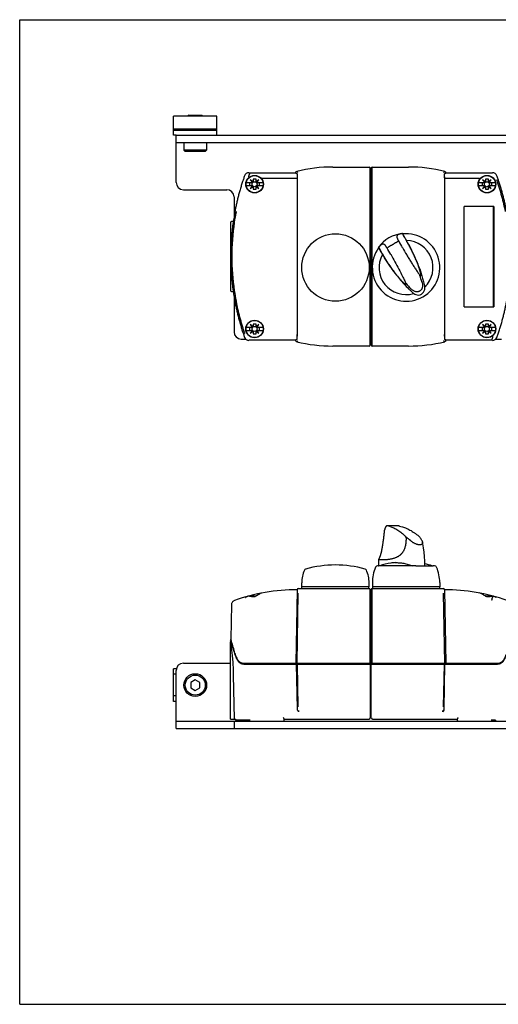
# Model space of a CAD drawing. Header units: inches. Extents: x 0 to 22, y 0 to 17.
# Tile 1 of 3: x 0 to 8.3, y 0 to 17. Entities that reach past the tile are written whole.
import ezdxf

# ---------------------------------------------------------------- set-up
doc = ezdxf.new("R2010")
doc.units = ezdxf.units.IN
doc.header["$LTSCALE"] = 1.21
doc.header["$MEASUREMENT"] = 0
doc.layers.get('0').update_dxf_attribs({"linetype": 'CONTINUOUS'})
for name, color, linetype in [('202476_BL1', 7, 'CONTINUOUS'), ('639971M_CAE_BL0', 7, 'CONTINUOUS'), ('817_281_BL3', 7, 'CONTINUOUS'), ('830_209_BL7', 7, 'CONTINUOUS'), ('830_213_BL6', 7, 'CONTINUOUS'), ('950612M_BL2', 7, 'CONTINUOUS')]:
    doc.layers.add(name, color=color, linetype=linetype)

# ---------------------------------------------------------------- blocks, each defined once
blk = doc.blocks.new('639971M_CAE_BL0', base_point=(3.035, 10.282))
at = {"layer": '639971M_CAE_BL0', "color": 7, "linetype": 'CONTINUOUS'}
for p, q in [((2.66, 15.005), (2.66, 15.333)), ((3.41, 15.333), (2.66, 15.333)), ((3.41, 15.005), (3.41, 15.333)), ((3.41, 15.11), (2.66, 15.11)), ((2.66, 15.095), (3.41, 15.095)), ((2.705, 15.005), (2.66, 15.005)), ((2.66, 5.23), (2.66, 5.793)), ((2.708, 5.793), (2.66, 5.793)), ((2.705, 5.698), (2.66, 5.698)), ((2.705, 5.325), (2.66, 5.325)), ((2.705, 5.23), (2.66, 5.23))]:
    blk.add_line(p, q, dxfattribs=at)
blk = doc.blocks.new('202476_BL1', base_point=(9.39, 9.883))
at = {"layer": '202476_BL1', "color": 7, "linetype": 'CONTINUOUS'}
for p, q in [((2.705, 14.19), (2.705, 15.005)), ((2.705, 15.005), (9.455, 15.005)), ((2.705, 14.88), (9.455, 14.88)), ((2.83, 14.065), (3.58, 14.065)), ((3.705, 13.94), (3.705, 13.599)), ((3.705, 12.221), (3.705, 11.61)), ((3.83, 11.485), (3.907, 11.485)), ((8.229, 11.485), (8.33, 11.485)), ((2.83, 5.891), (3.643, 5.891)), ((2.705, 4.761), (2.705, 5.766)), ((2.705, 4.886), (9.455, 4.886)), ((2.705, 4.761), (9.455, 4.761)), ((3.705, 4.886), (3.705, 4.761))]:
    blk.add_line(p, q, dxfattribs=at)
for centre, start, end in [((2.83, 14.19), 180, 270), ((3.58, 13.94), 0, 90), ((3.83, 11.61), 180, 270), ((2.83, 5.766), 90, 180)]:
    blk.add_arc(centre, 0.125, start, end, dxfattribs=at)
blk = doc.blocks.new('950612M_BL2', base_point=(3.035, 10.333))
at = {"layer": '950612M_BL2', "color": 7, "linetype": 'CONTINUOUS'}
for p, q in [((2.921, 15.353), (2.917, 15.349)), ((2.917, 15.333), (2.917, 15.349)), ((2.917, 15.349), (3.153, 15.349)), ((2.921, 15.353), (3.149, 15.353)), ((3.149, 15.353), (3.153, 15.349)), ((3.153, 15.333), (3.153, 15.349)), ((2.838, 14.88), (2.838, 14.746)), ((3.232, 14.88), (3.232, 14.746)), ((2.838, 14.746), (2.862, 14.723)), ((3.232, 14.746), (2.838, 14.746)), ((3.208, 14.723), (2.862, 14.723)), ((3.232, 14.746), (3.208, 14.723)), ((3.035, 5.602), (2.956, 5.557)), ((2.956, 5.557), (2.956, 5.466)), ((2.956, 5.466), (3.035, 5.42)), ((3.114, 5.557), (3.035, 5.602)), ((3.035, 5.42), (3.114, 5.466)), ((3.114, 5.466), (3.114, 5.557))]:
    blk.add_line(p, q, dxfattribs=at)
for radius in [0.197, 0.173]:
    blk.add_circle((3.035, 5.511), radius, dxfattribs=at)
blk = doc.blocks.new('817_281_BL3', base_point=(9.584, 9.671))
at = {"layer": '817_281_BL3', "color": 6, "linetype": 'CONTINUOUS'}
for p, q in [((5.413, 14.456), (6.038, 14.456)), ((6.095, 11.365), (6.095, 14.456)), ((6.095, 14.456), (6.723, 14.456)), ((3.962, 14.357), (4.773, 14.357)), ((4.773, 14.357), (4.773, 14.362)), ((4.773, 14.357), (4.794, 14.336)), ((4.788, 14.381), (4.809, 14.364)), ((4.795, 14.284), (4.795, 11.536)), ((4.795, 14.284), (4.795, 14.258)), ((6.058, 11.385), (6.058, 14.436)), ((6.077, 14.436), (6.058, 14.436)), ((6.077, 14.436), (6.077, 11.385)), ((7.327, 14.364), (7.33, 14.367)), ((7.33, 14.367), (7.334, 14.37)), ((7.334, 14.37), (7.348, 14.381)), ((7.341, 14.284), (7.341, 11.536)), ((7.341, 14.269), (7.341, 14.284)), ((7.342, 14.336), (7.363, 14.357)), ((7.363, 14.362), (7.363, 14.357)), ((7.363, 14.357), (8.174, 14.357)), ((4.015, 14.186), (3.915, 14.186)), ((3.915, 14.135), (4.015, 14.135)), ((3.975, 14.186), (3.975, 14.135)), ((3.986, 14.235), (4.022, 14.187)), ((4.033, 14.198), (3.986, 14.235)), ((4.022, 14.133), (3.986, 14.086)), ((3.986, 14.086), (4.033, 14.122)), ((4.035, 14.245), (4.035, 14.206)), ((4.086, 14.245), (4.035, 14.245)), ((4.035, 14.115), (4.035, 14.076)), ((4.086, 14.206), (4.086, 14.245)), ((4.086, 14.076), (4.086, 14.115)), ((4.135, 14.235), (4.087, 14.198)), ((4.087, 14.122), (4.135, 14.086)), ((4.098, 14.187), (4.135, 14.235)), ((4.135, 14.086), (4.098, 14.133)), ((4.206, 14.186), (4.105, 14.186)), ((4.105, 14.135), (4.206, 14.135)), ((4.145, 14.135), (4.145, 14.186)), ((8.031, 14.186), (7.93, 14.186)), ((7.93, 14.135), (8.031, 14.135)), ((7.991, 14.186), (7.991, 14.135)), ((8.049, 14.198), (8.001, 14.235)), ((8.001, 14.235), (8.038, 14.187)), ((8.038, 14.133), (8.001, 14.086)), ((8.001, 14.086), (8.049, 14.122)), ((8.101, 14.245), (8.05, 14.245)), ((8.05, 14.245), (8.05, 14.206)), ((8.05, 14.115), (8.05, 14.076)), ((8.101, 14.206), (8.101, 14.245)), ((8.101, 14.076), (8.101, 14.115)), ((8.15, 14.235), (8.103, 14.198)), ((8.103, 14.122), (8.15, 14.086)), ((8.114, 14.187), (8.15, 14.235)), ((8.15, 14.086), (8.114, 14.133)), ((8.221, 14.186), (8.121, 14.186)), ((8.121, 14.135), (8.221, 14.135)), ((8.161, 14.135), (8.161, 14.186)), ((4.035, 14.076), (4.086, 14.076)), ((8.05, 14.076), (8.101, 14.076)), ((8.194, 13.777), (7.682, 13.777)), ((7.682, 12.044), (7.682, 13.777)), ((8.189, 12.044), (8.189, 13.777)), ((8.194, 13.777), (8.194, 12.044)), ((3.743, 13.686), (3.744, 13.689)), ((3.643, 13.494), (3.643, 12.326)), ((3.693, 13.514), (3.662, 13.514)), ((3.662, 12.307), (3.692, 12.307)), ((3.743, 12.134), (3.744, 12.132)), ((7.682, 12.044), (8.194, 12.044)), ((3.986, 11.735), (4.022, 11.687)), ((4.033, 11.698), (3.986, 11.735)), ((4.035, 11.745), (4.035, 11.706)), ((4.086, 11.745), (4.035, 11.745)), ((4.086, 11.706), (4.086, 11.745)), ((4.135, 11.735), (4.087, 11.698)), ((4.098, 11.687), (4.135, 11.735)), ((8.049, 11.698), (8.001, 11.735)), ((8.001, 11.735), (8.038, 11.687)), ((8.101, 11.745), (8.05, 11.745)), ((8.05, 11.745), (8.05, 11.706)), ((8.101, 11.706), (8.101, 11.745)), ((8.15, 11.735), (8.103, 11.698)), ((8.114, 11.687), (8.15, 11.735)), ((4.015, 11.686), (3.915, 11.686)), ((3.915, 11.635), (4.015, 11.635)), ((3.975, 11.686), (3.975, 11.635)), ((4.022, 11.633), (3.986, 11.586)), ((3.986, 11.586), (4.033, 11.622)), ((4.035, 11.615), (4.035, 11.576)), ((4.035, 11.576), (4.086, 11.576)), ((4.086, 11.576), (4.086, 11.615)), ((4.087, 11.622), (4.135, 11.586)), ((4.135, 11.586), (4.098, 11.633)), ((4.206, 11.686), (4.105, 11.686)), ((4.105, 11.635), (4.206, 11.635)), ((4.145, 11.635), (4.145, 11.686)), ((7.341, 11.536), (7.341, 11.564)), ((8.031, 11.686), (7.93, 11.686)), ((7.93, 11.635), (8.031, 11.635)), ((7.991, 11.686), (7.991, 11.635)), ((8.038, 11.633), (8.001, 11.586)), ((8.001, 11.586), (8.049, 11.622)), ((8.05, 11.615), (8.05, 11.576)), ((8.05, 11.576), (8.101, 11.576)), ((8.101, 11.576), (8.101, 11.615)), ((8.103, 11.622), (8.15, 11.586)), ((8.15, 11.586), (8.114, 11.633)), ((8.221, 11.686), (8.121, 11.686)), ((8.121, 11.635), (8.221, 11.635)), ((8.161, 11.635), (8.161, 11.686)), ((4.773, 11.464), (3.962, 11.464)), ((4.794, 11.484), (4.773, 11.464)), ((4.773, 11.459), (4.773, 11.464)), ((4.802, 11.451), (4.788, 11.44)), ((4.806, 11.454), (4.802, 11.451)), ((4.809, 11.457), (4.806, 11.454)), ((7.348, 11.44), (7.327, 11.457)), ((7.363, 11.464), (7.342, 11.484)), ((8.174, 11.464), (7.363, 11.464)), ((7.363, 11.464), (7.363, 11.459)), ((6.038, 11.365), (5.413, 11.365)), ((6.058, 11.385), (6.077, 11.385)), ((6.723, 11.365), (6.095, 11.365)), ((4.795, 7.158), (4.773, 5.89)), ((4.815, 7.177), (6.038, 7.177)), ((6.058, 5.89), (6.058, 7.158)), ((6.058, 7.158), (6.077, 7.158)), ((6.077, 7.158), (6.077, 5.89)), ((6.095, 5.89), (6.095, 7.177)), ((6.095, 7.177), (7.321, 7.177)), ((7.341, 7.158), (7.363, 5.89)), ((3.926, 7.036), (3.92, 7.033)), ((3.934, 7.04), (3.926, 7.036)), ((3.936, 7.041), (3.934, 7.04)), ((3.949, 7.045), (3.943, 7.044)), ((3.955, 7.045), (3.949, 7.045)), ((3.958, 7.045), (3.955, 7.045)), ((3.965, 7.044), (3.958, 7.045)), ((4.035, 7.051), (4.034, 7.051)), ((4.035, 7.051), (4.035, 7.046)), ((4.086, 7.048), (4.086, 7.051)), ((4.087, 7.051), (4.086, 7.051)), ((4.187, 7.102), (4.177, 7.1)), ((4.188, 7.103), (4.187, 7.102)), ((4.809, 7.1), (4.788, 5.89)), ((7.348, 5.89), (7.327, 7.1)), ((8.05, 7.051), (8.049, 7.051)), ((8.05, 7.051), (8.05, 7.047)), ((8.091, 7.035), (8.075, 7.038)), ((8.101, 7.046), (8.101, 7.051)), ((8.103, 7.051), (8.101, 7.051)), ((8.169, 7.004), (8.177, 7.034)), ((8.178, 7.045), (8.171, 7.044)), ((8.177, 7.034), (8.18, 7.044)), ((8.182, 7.045), (8.178, 7.045)), ((8.188, 7.045), (8.182, 7.045)), ((8.194, 7.043), (8.188, 7.045)), ((8.199, 7.042), (8.194, 7.043)), ((8.2, 7.041), (8.199, 7.042)), ((8.203, 7.04), (8.2, 7.041)), ((8.21, 7.036), (8.203, 7.04)), ((8.217, 7.033), (8.21, 7.036)), ((8.231, 7.026), (8.232, 7.027)), ((3.66, 6.901), (3.65, 6.303)), ((3.655, 6.288), (3.65, 6.303)), ((3.643, 4.925), (3.643, 6.248)), ((3.645, 6.284), (3.645, 6.258)), ((3.656, 6.284), (3.645, 6.284)), ((3.65, 6.269), (3.645, 6.284)), ((3.646, 6.256), (3.645, 6.258)), ((3.648, 6.242), (3.646, 6.256)), ((3.655, 6.287), (3.655, 6.288)), ((3.657, 6.282), (3.655, 6.287)), ((3.867, 5.89), (8.269, 5.89)), ((3.876, 5.87), (8.26, 5.87)), ((4.8, 5.102), (4.786, 5.87)), ((4.814, 5.135), (4.801, 5.87)), ((4.806, 5.87), (4.806, 5.89)), ((5.43, 5.89), (5.43, 5.87)), ((6.058, 5.87), (6.058, 4.945)), ((6.078, 4.945), (6.078, 5.87)), ((6.804, 5.87), (6.804, 5.89)), ((7.335, 5.87), (7.322, 5.135)), ((7.33, 5.89), (7.33, 5.87)), ((7.336, 5.102), (7.35, 5.87)), ((3.714, 4.925), (3.698, 5.688)), ((4.8, 5.1), (4.8, 5.102)), ((7.336, 5.102), (7.336, 5.1)), ((6.078, 4.945), (6.058, 4.945)), ((3.643, 4.925), (3.734, 4.925)), ((3.735, 4.906), (3.734, 4.925)), ((3.91, 4.905), (3.735, 4.905)), ((3.984, 4.905), (3.91, 4.905)), ((4.572, 4.906), (4.572, 4.927)), ((4.572, 4.925), (6.038, 4.925)), ((6.098, 4.925), (7.564, 4.925)), ((7.564, 4.927), (7.564, 4.906)), ((8.226, 4.905), (8.152, 4.905))]:
    blk.add_line(p, q, dxfattribs=at)
for points in [[(3.712, 6.974), (3.702, 6.969), (3.693, 6.963), (3.684, 6.956), (3.677, 6.948), (3.671, 6.938), (3.666, 6.928), (3.663, 6.918), (3.661, 6.907), (3.66, 6.901)], [(3.904, 7.027), (3.904, 7.027), (3.903, 7.027), (3.904, 7.027), (3.906, 7.025), (3.907, 7.022)], [(3.92, 7.033), (3.914, 7.031), (3.909, 7.029), (3.906, 7.027), (3.904, 7.027)], [(3.943, 7.044), (3.938, 7.042), (3.936, 7.041)], [(4.177, 7.1), (4.168, 7.096), (4.157, 7.09), (4.145, 7.083), (4.133, 7.076), (4.121, 7.068), (4.107, 7.06), (4.093, 7.052), (4.079, 7.044), (4.063, 7.038), (4.046, 7.036), (4.03, 7.035), (4.013, 7.037), (3.997, 7.04), (3.981, 7.042), (3.965, 7.044)], [(7.959, 7.099), (7.95, 7.102), (7.949, 7.103)], [(8.075, 7.038), (8.059, 7.043), (8.044, 7.051), (8.03, 7.059), (8.017, 7.067), (8.004, 7.075), (7.992, 7.083), (7.98, 7.09), (7.969, 7.095), (7.959, 7.099)], [(8.171, 7.044), (8.156, 7.043), (8.14, 7.04), (8.124, 7.037), (8.108, 7.036), (8.091, 7.035)], [(8.227, 7.028), (8.222, 7.03), (8.217, 7.033)], [(8.232, 7.027), (8.233, 7.027), (8.232, 7.027), (8.23, 7.027), (8.227, 7.028)]]:
    blk.add_lwpolyline(points, dxfattribs=at)
for centre, radius in [((4.06, 14.16), 0.152), ((4.06, 14.16), 0.148), ((8.076, 14.16), 0.152), ((8.076, 14.16), 0.148), ((4.06, 14.16), 0.0433), ((8.076, 14.16), 0.0433), ((4.06, 11.66), 0.152), ((4.06, 11.66), 0.148), ((8.076, 11.66), 0.152), ((8.076, 11.66), 0.148), ((4.06, 11.66), 0.0433), ((8.076, 11.66), 0.0433)]:
    blk.add_circle(centre, radius, dxfattribs=at)
for centre, radius, start, end in [((5.413, 11.818), 2.638, 90, 103.6986), ((6.038, 14.436), 0.0197, 359.999, 89.9922), ((6.096, 14.436), 0.0197, 93.3453, 180.0005), ((6.723, 11.818), 2.638, 76.3014, 90), ((7.737, 12.91), 4.094, 160.0812, 160.9715), ((3.962, 14.279), 0.0787, 90.0014, 160.0797), ((8.174, 14.279), 0.0787, 19.9202, 89.9986), ((4.399, 12.91), 4.094, 19.0285, 19.9188), ((4.015, 14.206), 0.0197, 270.0024, 359.9976), ((4.015, 14.115), 0.0197, 0.0023, 89.9977), ((4.105, 14.206), 0.0197, 180, 269.9977), ((4.105, 14.115), 0.0197, 90.0024, 180), ((0.382, 14.257), 4.413, 0.0036, 0.1614), ((10.746, 14.257), 3.405, 179.7905, 179.9918), ((8.031, 14.206), 0.0197, 270.0024, 359.9976), ((8.031, 14.115), 0.0197, 0.0023, 89.9977), ((8.121, 14.206), 0.0197, 180, 269.9977), ((8.121, 14.115), 0.0197, 90.0024, 180), ((8.068, 12.899), 4.418, 169.8282, 172.1497), ((7.485, 12.917), 3.821, 168.5353, 171.2251), ((8.11, 12.892), 4.461, 169.7021, 169.8347), ((7.425, 12.928), 3.759, 168.3674, 168.5304), ((7.498, 12.913), 3.853, 171.2511, 174.7831), ((8.004, 12.907), 4.354, 172.1471, 175.3123), ((7.531, 12.91), 3.866, 171.2378, 188.7621), ((7.528, 12.911), 3.883, 174.7836, 180.0014), ((7.965, 12.91), 4.315, 175.3106, 179.9993), ((7.532, 12.911), 3.888, 180.0018, 185.2134), ((7.969, 12.911), 4.319, 180.003, 184.6886), ((7.498, 12.908), 3.853, 185.2169, 188.7391), ((8.014, 12.915), 4.364, 184.6925, 187.8457), ((8.09, 12.926), 4.441, 187.8531, 190.1667), ((7.486, 12.904), 3.821, 188.7747, 191.4645), ((8.101, 12.928), 4.452, 190.1657, 190.2979), ((7.422, 12.892), 3.756, 191.4695, 191.6326), ((7.737, 12.91), 4.094, 199.0285, 199.9188), ((4.015, 11.706), 0.0197, 270.0024, 359.9976), ((4.015, 11.615), 0.0197, 0.0023, 89.9977), ((4.105, 11.706), 0.0197, 180, 269.9977), ((4.105, 11.615), 0.0197, 90.0024, 180), ((0.291, 11.563), 4.504, 359.8412, 0.0003), ((11.553, 11.564), 4.212, 180.0007, 180.1735), ((8.031, 11.706), 0.0197, 270.0024, 359.9976), ((8.031, 11.615), 0.0197, 0.0023, 89.9977), ((8.121, 11.706), 0.0197, 180, 269.9977), ((8.121, 11.615), 0.0197, 90.0024, 180), ((4.399, 12.91), 4.094, 340.0812, 340.9715), ((3.962, 11.542), 0.0787, 199.9202, 269.9986), ((5.413, 14.003), 2.638, 256.3014, 270), ((6.723, 14.003), 2.638, 270, 283.6986), ((8.174, 11.542), 0.0787, 270.0014, 340.0797), ((6.038, 11.385), 0.0197, 270.0102, 359.9994), ((6.096, 11.385), 0.0197, 179.9989, 266.6555), ((4.773, 4.007), 3.15, 89.5976, 109.6725), ((4.815, 7.158), 0.0197, 90, 179), ((6.038, 7.158), 0.0197, 0, 90), ((6.096, 7.158), 0.0197, 93.3367, 180), ((7.321, 7.158), 0.0197, 0.5, 90), ((7.363, 4.007), 3.15, 70.3275, 90.4026), ((4.02, 6.858), 0.193, 101.8591, 105.6331), ((4.02, 6.856), 0.195, 100.5767, 101.8633), ((4.021, 6.852), 0.2, 97.0712, 100.5665), ((4.036, 6.925), 0.126, 106.1864, 113.0983), ((4.023, 6.836), 0.215, 92.069, 97.0249), ((4.035, 6.928), 0.123, 102.3776, 106.161), ((4.024, 6.978), 0.0736, 91.182, 105.9248), ((4.035, 6.93), 0.122, 98.5389, 102.3731), ((4.035, 6.93), 0.122, 94.6952, 98.5303), ((4.035, 6.927), 0.125, 90.9191, 94.7018), ((4.033, 7.023), 0.0283, 88.0841, 88.9373), ((4.06, 6.686), 0.361, 86.3908, 94.0698), ((4.085, 6.926), 0.126, 86.5731, 89.0734), ((8.051, 6.926), 0.125, 90.9266, 93.4365), ((8.048, 7.023), 0.0283, 88.0841, 88.9373), ((8.076, 6.686), 0.361, 85.9302, 93.5959), ((8.101, 6.927), 0.125, 85.3048, 89.0808), ((8.101, 6.929), 0.123, 81.4954, 85.3047), ((8.112, 6.978), 0.0734, 74.0312, 88.8167), ((8.101, 6.93), 0.121, 77.6521, 81.485), ((8.113, 6.836), 0.215, 83.0596, 87.9297), ((8.101, 6.93), 0.122, 73.8384, 77.6529), ((8.1, 6.926), 0.125, 66.85, 73.8243), ((8.115, 6.853), 0.199, 78.2586, 83.0212), ((8.116, 6.858), 0.193, 74.4634, 78.245), ((3.662, 6.248), 0.0197, 150.3422, 179.9948), ((-1.323, 4.546), 5.263, 16.7427, 19.1123), ((-1.07, 4.792), 4.956, 17.3349, 17.4946), ((-1.069, 4.791), 4.955, 14.8661, 17.3558), ((-1.088, 4.618), 5.017, 16.5306, 16.7219), ((4.336, 6.225), 0.637, 194.8475, 196.3385), ((4.285, 6.211), 0.583, 196.3618, 196.7747), ((11.272, 5.181), 6.452, 180.9415, 181.1778), ((6.038, 4.945), 0.0197, 270, 360), ((6.098, 4.945), 0.0197, 180, 270), ((0.872, 5.18), 6.443, 358.826, 359.0625), ((4.552, 4.906), 0.0197, 270, 0), ((7.584, 4.906), 0.0197, 179.9999, 270)]:
    blk.add_arc(centre, radius, start, end, dxfattribs=at)
for centre, start_param, end_param in [((3.662, 13.494), 0, 1.570796), ((3.662, 12.326), -4.712389, -3.141593)]:
    blk.add_ellipse(centre, major_axis=(0, 0.0197), ratio=0.999848, start_param=start_param, end_param=end_param, dxfattribs=at)
for points, knots in [([(3.967, 14.331), (3.966, 14.33), (3.965, 14.328), (3.964, 14.324), (3.962, 14.319), (3.961, 14.314), (3.959, 14.308), (3.957, 14.299), (3.957, 14.292), (3.956, 14.288)], [0, 0, 0, 0, 0.086262, 0.185137, 0.296017, 0.418172, 0.550787, 0.692935, 1, 1, 1, 1]), ([(3.975, 14.338), (3.974, 14.338), (3.971, 14.337), (3.969, 14.334), (3.968, 14.332), (3.967, 14.331)], [0, 0, 0, 0, 0.404648, 0.677034, 1, 1, 1, 1]), ([(4.773, 14.362), (4.773, 14.364), (4.774, 14.367), (4.775, 14.371), (4.777, 14.374), (4.779, 14.376), (4.783, 14.379), (4.786, 14.38), (4.788, 14.381)], [0, 0, 0, 0, 0.249405, 0.374934, 0.500143, 0.625315, 0.75073, 1, 1, 1, 1]), ([(4.794, 14.336), (4.794, 14.336), (4.794, 14.336), (4.794, 14.336), (4.794, 14.336), (4.794, 14.336), (4.794, 14.336), (4.794, 14.335), (4.794, 14.334), (4.794, 14.333), (4.794, 14.332), (4.794, 14.331), (4.794, 14.328), (4.795, 14.325), (4.795, 14.321), (4.795, 14.317), (4.795, 14.312), (4.795, 14.307), (4.795, 14.302), (4.795, 14.294), (4.795, 14.283), (4.795, 14.274), (4.795, 14.27)], [0, 0, 0, 0, 0.000859, 0.002231, 0.004145, 0.006608, 0.013196, 0.022002, 0.033014, 0.046213, 0.061575, 0.079077, 0.120355, 0.169733, 0.226836, 0.29123, 0.362421, 0.439869, 0.522979, 0.611117, 0.799746, 1, 1, 1, 1]), ([(7.341, 14.27), (7.341, 14.274), (7.341, 14.283), (7.341, 14.293), (7.341, 14.301), (7.341, 14.307), (7.341, 14.312), (7.341, 14.317), (7.341, 14.321), (7.341, 14.325), (7.342, 14.328), (7.342, 14.331), (7.342, 14.332), (7.342, 14.333), (7.342, 14.334), (7.342, 14.335), (7.342, 14.336), (7.342, 14.336), (7.342, 14.336), (7.342, 14.336), (7.342, 14.336), (7.342, 14.336), (7.342, 14.336)], [0, 0, 0, 0, 0.200148, 0.388718, 0.476856, 0.559975, 0.637436, 0.708646, 0.773063, 0.830188, 0.87959, 0.920887, 0.938398, 0.953769, 0.966975, 0.977992, 0.986801, 0.99339, 0.995854, 0.997768, 0.999141, 1, 1, 1, 1]), ([(7.348, 14.381), (7.35, 14.38), (7.353, 14.379), (7.356, 14.376), (7.359, 14.374), (7.361, 14.371), (7.362, 14.367), (7.363, 14.364), (7.363, 14.362)], [0, 0, 0, 0, 0.249392, 0.374953, 0.500167, 0.625323, 0.750727, 1, 1, 1, 1]), ([(3.867, 14.245), (3.858, 14.221), (3.842, 14.173), (3.82, 14.101), (3.799, 14.029), (3.78, 13.958), (3.762, 13.888), (3.747, 13.82), (3.733, 13.754), (3.724, 13.71), (3.721, 13.689)], [0, 0, 0, 0, 0.132267, 0.263957, 0.394277, 0.522505, 0.647934, 0.769839, 0.887469, 1, 1, 1, 1]), ([(4.795, 14.258), (4.77, 14.258), (4.719, 14.258), (4.643, 14.258), (4.566, 14.258), (4.49, 14.258), (4.414, 14.258), (4.313, 14.258), (4.238, 14.259), (4.188, 14.259)], [0, 0, 0, 0, 0.1257, 0.251346, 0.376867, 0.502187, 0.627235, 0.751935, 1, 1, 1, 1]), ([(7.948, 14.259), (7.898, 14.259), (7.823, 14.258), (7.722, 14.258), (7.646, 14.258), (7.57, 14.258), (7.493, 14.258), (7.417, 14.258), (7.366, 14.258), (7.341, 14.258)], [0, 0, 0, 0, 0.248066, 0.372766, 0.497813, 0.623133, 0.748654, 0.874301, 1, 1, 1, 1]), ([(8.241, 14.239), (8.25, 14.215), (8.266, 14.168), (8.296, 14.073), (8.329, 13.956), (8.364, 13.821), (8.383, 13.732), (8.392, 13.689)], [0, 0, 0, 0, 0.132281, 0.263937, 0.522361, 0.769639, 1, 1, 1, 1]), ([(8.415, 13.689), (8.412, 13.71), (8.403, 13.754), (8.389, 13.82), (8.374, 13.888), (8.356, 13.958), (8.337, 14.029), (8.316, 14.101), (8.294, 14.173), (8.278, 14.221), (8.269, 14.245)], [0, 0, 0, 0, 0.112531, 0.230161, 0.352066, 0.477495, 0.605723, 0.736043, 0.867733, 1, 1, 1, 1]), ([(3.721, 12.132), (3.724, 12.11), (3.733, 12.067), (3.747, 12.001), (3.762, 11.933), (3.78, 11.863), (3.799, 11.792), (3.82, 11.72), (3.842, 11.647), (3.858, 11.599), (3.867, 11.575)], [0, 0, 0, 0, 0.112531, 0.230161, 0.352066, 0.477495, 0.605723, 0.736043, 0.867733, 1, 1, 1, 1]), ([(3.895, 11.582), (3.886, 11.606), (3.87, 11.653), (3.84, 11.748), (3.807, 11.864), (3.772, 12), (3.753, 12.089), (3.744, 12.132)], [0, 0, 0, 0, 0.132281, 0.263937, 0.522361, 0.769639, 1, 1, 1, 1]), ([(8.269, 11.575), (8.278, 11.599), (8.294, 11.647), (8.316, 11.72), (8.337, 11.792), (8.356, 11.863), (8.374, 11.933), (8.389, 12.001), (8.403, 12.067), (8.412, 12.11), (8.415, 12.132)], [0, 0, 0, 0, 0.132267, 0.263957, 0.394276, 0.522505, 0.647934, 0.769839, 0.887469, 1, 1, 1, 1]), ([(4.788, 11.44), (4.786, 11.441), (4.783, 11.442), (4.779, 11.445), (4.777, 11.447), (4.775, 11.45), (4.774, 11.454), (4.773, 11.457), (4.773, 11.459)], [0, 0, 0, 0, 0.249392, 0.374953, 0.500167, 0.625323, 0.750727, 1, 1, 1, 1]), ([(4.794, 11.484), (4.794, 11.484), (4.794, 11.484), (4.794, 11.484), (4.794, 11.485), (4.794, 11.485), (4.794, 11.485), (4.794, 11.486), (4.794, 11.487), (4.794, 11.487), (4.794, 11.488), (4.794, 11.49), (4.794, 11.492), (4.795, 11.496), (4.795, 11.5), (4.795, 11.504), (4.795, 11.509), (4.795, 11.514), (4.795, 11.519), (4.795, 11.527), (4.795, 11.538), (4.795, 11.546), (4.795, 11.551)], [0, 0, 0, 0, 0.00086, 0.002234, 0.00415, 0.006615, 0.013202, 0.021994, 0.032982, 0.046152, 0.06149, 0.078975, 0.120232, 0.169566, 0.226615, 0.290988, 0.362163, 0.439567, 0.522628, 0.610735, 0.799412, 1, 1, 1, 1]), ([(7.341, 11.551), (7.341, 11.546), (7.341, 11.538), (7.341, 11.527), (7.341, 11.519), (7.341, 11.514), (7.341, 11.509), (7.341, 11.504), (7.341, 11.5), (7.341, 11.496), (7.342, 11.492), (7.342, 11.49), (7.342, 11.488), (7.342, 11.487), (7.342, 11.487), (7.342, 11.486), (7.342, 11.485), (7.342, 11.485), (7.342, 11.485), (7.342, 11.484), (7.342, 11.484), (7.342, 11.484), (7.342, 11.484)], [0, 0, 0, 0, 0.200185, 0.388868, 0.477056, 0.560185, 0.637631, 0.708834, 0.773234, 0.830313, 0.879682, 0.92097, 0.93847, 0.95382, 0.967001, 0.977997, 0.986796, 0.993386, 0.995852, 0.997768, 0.999142, 1, 1, 1, 1]), ([(7.363, 11.459), (7.363, 11.457), (7.362, 11.454), (7.361, 11.45), (7.359, 11.447), (7.356, 11.445), (7.353, 11.442), (7.35, 11.441), (7.348, 11.44)], [0, 0, 0, 0, 0.249405, 0.374934, 0.500143, 0.625315, 0.75073, 1, 1, 1, 1]), ([(8.161, 11.482), (8.162, 11.483), (8.165, 11.484), (8.167, 11.487), (8.168, 11.488), (8.169, 11.489)], [0, 0, 0, 0, 0.404648, 0.677034, 1, 1, 1, 1]), ([(8.169, 11.489), (8.17, 11.491), (8.171, 11.493), (8.172, 11.497), (8.174, 11.502), (8.175, 11.507), (8.177, 11.513), (8.179, 11.522), (8.179, 11.528), (8.18, 11.533)], [0, 0, 0, 0, 0.086262, 0.185137, 0.296017, 0.418172, 0.550787, 0.692935, 1, 1, 1, 1]), ([(4.003, 7.049), (4.001, 7.048), (3.995, 7.046), (3.989, 7.043), (3.986, 7.042)], [0, 0, 0, 0, 0.492981, 1, 1, 1, 1]), ([(8.15, 7.042), (8.147, 7.043), (8.141, 7.046), (8.135, 7.048), (8.133, 7.049)], [0, 0, 0, 0, 0.506978, 1, 1, 1, 1]), ([(8.161, 6.975), (8.162, 6.977), (8.163, 6.981), (8.164, 6.986), (8.165, 6.99), (8.166, 6.994), (8.167, 6.998), (8.168, 7.002), (8.169, 7.004)], [0, 0, 0, 0, 0.257234, 0.3849, 0.511406, 0.636468, 0.759816, 1, 1, 1, 1]), ([(3.662, 6.151), (3.661, 6.161), (3.659, 6.18), (3.655, 6.205), (3.651, 6.225), (3.649, 6.237), (3.648, 6.242)], [0, 0, 0, 0, 0.335526, 0.614935, 0.836443, 1, 1, 1, 1]), ([(3.698, 5.688), (3.697, 5.732), (3.694, 5.819), (3.686, 5.943), (3.675, 6.053), (3.667, 6.12), (3.662, 6.151)], [0, 0, 0, 0, 0.287539, 0.559019, 0.800612, 1, 1, 1, 1]), ([(3.876, 5.87), (3.872, 5.87), (3.864, 5.871), (3.852, 5.873), (3.84, 5.876), (3.828, 5.881), (3.817, 5.887), (3.802, 5.898), (3.789, 5.911), (3.776, 5.926), (3.767, 5.939), (3.759, 5.954), (3.75, 5.97), (3.743, 5.987), (3.735, 6.005), (3.728, 6.025), (3.724, 6.039), (3.722, 6.046)], [0, 0, 0, 0, 0.05004, 0.09934, 0.148473, 0.198036, 0.24863, 0.300843, 0.412112, 0.472185, 0.535665, 0.602835, 0.673924, 0.74911, 0.82849, 0.912114, 1, 1, 1, 1]), ([(3.726, 6.042), (3.73, 6.03), (3.737, 6.008), (3.749, 5.981), (3.759, 5.962), (3.767, 5.95), (3.775, 5.938), (3.784, 5.928), (3.793, 5.919), (3.802, 5.911), (3.812, 5.905), (3.822, 5.899), (3.833, 5.895), (3.844, 5.892), (3.855, 5.89), (3.863, 5.89), (3.867, 5.89)], [0, 0, 0, 0, 0.168752, 0.32091, 0.391051, 0.457474, 0.520434, 0.580235, 0.63725, 0.691909, 0.744701, 0.796161, 0.846859, 0.897364, 0.948234, 1, 1, 1, 1]), ([(8.414, 6.046), (8.412, 6.039), (8.408, 6.025), (8.401, 6.005), (8.393, 5.987), (8.386, 5.97), (8.377, 5.954), (8.369, 5.939), (8.36, 5.926), (8.347, 5.911), (8.334, 5.898), (8.319, 5.887), (8.308, 5.881), (8.296, 5.876), (8.284, 5.873), (8.272, 5.871), (8.264, 5.87), (8.26, 5.87)], [0, 0, 0, 0, 0.087886, 0.171509, 0.250889, 0.326075, 0.397164, 0.464335, 0.527816, 0.587889, 0.699158, 0.75137, 0.801963, 0.851526, 0.90066, 0.94996, 1, 1, 1, 1]), ([(8.269, 5.89), (8.273, 5.89), (8.281, 5.89), (8.292, 5.892), (8.303, 5.895), (8.314, 5.899), (8.324, 5.905), (8.334, 5.911), (8.343, 5.919), (8.352, 5.928), (8.361, 5.938), (8.369, 5.95), (8.377, 5.962), (8.387, 5.981), (8.399, 6.008), (8.406, 6.03), (8.41, 6.042)], [0, 0, 0, 0, 0.051765, 0.102635, 0.153138, 0.203834, 0.255295, 0.308086, 0.362747, 0.419763, 0.479566, 0.542527, 0.608952, 0.679093, 0.83125, 1, 1, 1, 1]), ([(3.877, 5.872), (3.872, 5.873), (3.862, 5.876), (3.848, 5.882), (3.835, 5.89), (3.826, 5.896), (3.822, 5.9)], [0, 0, 0, 0, 0.241684, 0.485962, 0.737308, 1, 1, 1, 1]), ([(3.895, 5.87), (3.893, 5.87), (3.887, 5.871), (3.881, 5.871), (3.877, 5.872)], [0, 0, 0, 0, 0.252371, 1, 1, 1, 1]), ([(8.259, 5.872), (8.258, 5.872), (8.252, 5.871), (8.246, 5.87), (8.241, 5.87)], [0, 0, 0, 0, 0.248237, 1, 1, 1, 1]), ([(8.314, 5.9), (8.31, 5.896), (8.301, 5.89), (8.288, 5.882), (8.274, 5.876), (8.264, 5.873), (8.259, 5.872)], [0, 0, 0, 0, 0.262665, 0.514007, 0.758297, 1, 1, 1, 1]), ([(4.803, 5.081), (4.802, 5.084), (4.8, 5.09), (4.8, 5.097), (4.8, 5.1)], [0, 0, 0, 0, 0.495479, 1, 1, 1, 1]), ([(7.333, 5.081), (7.333, 5.082), (7.334, 5.086), (7.335, 5.09), (7.336, 5.095), (7.336, 5.099), (7.336, 5.1)], [0, 0, 0, 0, 0.246146, 0.495507, 0.747119, 1, 1, 1, 1]), ([(4.571, 4.931), (4.57, 4.932), (4.569, 4.933), (4.568, 4.935), (4.567, 4.937), (4.565, 4.94), (4.563, 4.943), (4.56, 4.947), (4.558, 4.95), (4.557, 4.952)], [0, 0, 0, 0, 0.088844, 0.190194, 0.302738, 0.425274, 0.556966, 0.697084, 1, 1, 1, 1]), ([(4.572, 4.927), (4.572, 4.928), (4.572, 4.928), (4.572, 4.929), (4.571, 4.93), (4.571, 4.931), (4.571, 4.931)], [0, 0, 0, 0, 0.193376, 0.424617, 0.694078, 1, 1, 1, 1]), ([(4.803, 5.081), (4.804, 5.078), (4.807, 5.072), (4.813, 5.061), (4.818, 5.053), (4.822, 5.048)], [0, 0, 0, 0, 0.270811, 0.529414, 1, 1, 1, 1]), ([(7.333, 5.081), (7.332, 5.078), (7.329, 5.072), (7.323, 5.061), (7.318, 5.053), (7.314, 5.048)], [0, 0, 0, 0, 0.270808, 0.52941, 1, 1, 1, 1]), ([(7.579, 4.952), (7.578, 4.95), (7.576, 4.948), (7.574, 4.944), (7.571, 4.94), (7.569, 4.937), (7.567, 4.934), (7.566, 4.932), (7.565, 4.93), (7.564, 4.929), (7.564, 4.928), (7.564, 4.928), (7.564, 4.927)], [0, 0, 0, 0, 0.174431, 0.33796, 0.489335, 0.627129, 0.749588, 0.854324, 0.899165, 0.938519, 0.972112, 1, 1, 1, 1]), ([(3.735, 4.906), (3.735, 4.904), (3.735, 4.901), (3.737, 4.896), (3.74, 4.893), (3.744, 4.89), (3.751, 4.887), (3.756, 4.886), (3.758, 4.886)], [0, 0, 0, 0, 0.145545, 0.284104, 0.414419, 0.538148, 0.772665, 1, 1, 1, 1]), ([(3.91, 4.905), (3.91, 4.903), (3.911, 4.898), (3.915, 4.891), (3.921, 4.887), (3.926, 4.886), (3.928, 4.886)], [0, 0, 0, 0, 0.256955, 0.50976, 0.756933, 1, 1, 1, 1]), ([(8.226, 4.905), (8.226, 4.903), (8.225, 4.898), (8.221, 4.891), (8.215, 4.887), (8.21, 4.886), (8.208, 4.886)], [0, 0, 0, 0, 0.256956, 0.50976, 0.756929, 1, 1, 1, 1])]:
    blk.add_open_spline(points, degree=3, knots=knots, dxfattribs=at)
blk = doc.blocks.new('830_213_BL6', base_point=(5.458, 10.241))
at = {"layer": '830_213_BL6', "color": 7, "linetype": 'CONTINUOUS'}
for p, q in [((4.875, 7.209), (4.875, 7.277)), ((6.04, 7.209), (4.875, 7.209)), ((4.879, 7.177), (4.879, 7.209)), ((6.036, 7.177), (6.036, 7.209)), ((6.04, 7.209), (6.04, 7.277))]:
    blk.add_line(p, q, dxfattribs=at)
blk.add_circle((5.458, 12.721), 0.583, dxfattribs=at)
for centre, radius, start, end in [((5.404, 7.277), 0.529, 155.3929, 180), ((4.952, 7.484), 0.0315, 105.4345, 155.3929), ((5.467, 5.617), 1.969, 90.2771, 105.4345), ((5.448, 5.617), 1.969, 74.5655, 89.7229), ((5.964, 7.484), 0.0315, 24.6071, 74.5655), ((5.511, 7.277), 0.529, 0, 24.6071)]:
    blk.add_arc(centre, radius, start, end, dxfattribs=at)
blk = doc.blocks.new('830_209_BL7', base_point=(10.233, 10.243))
at = {"layer": '830_209_BL7', "color": 7, "linetype": 'CONTINUOUS'}
for p, q in [((6.686, 13.191), (6.688, 13.188)), ((6.27, 12.946), (6.268, 12.949)), ((6.498, 8.261), (6.4, 8.261)), ((6.811, 7.572), (6.209, 7.572)), ((6.21, 7.572), (6.209, 7.572)), ((6.209, 7.572), (6.209, 7.572)), ((6.212, 7.572), (6.21, 7.572)), ((6.845, 7.568), (7.001, 7.568)), ((7.003, 7.572), (7.147, 7.572)), ((6.096, 7.282), (6.096, 7.209)), ((7.261, 7.209), (6.096, 7.209)), ((6.099, 7.209), (6.099, 7.177)), ((7.257, 7.209), (7.257, 7.177)), ((7.261, 7.282), (7.261, 7.209))]:
    blk.add_line(p, q, dxfattribs=at)
blk.add_lwpolyline([(7.003, 7.571), (7.001, 7.649), (6.996, 7.732), (6.989, 7.809), (6.979, 7.882), (6.968, 7.95), (6.962, 7.981)], dxfattribs=at)
for centre, radius, start, end in [((6.678, 12.721), 0.583, 144.325, 95.6749), ((6.678, 12.721), 0.59, 96.0641, 143.936), ((3.871, 11.587), 3.238, 28.3787, 32.0911), ((3.836, 11.572), 3.277, 30.1144, 31.9888), ((11.164, 15.727), 5.272, 208.9659, 210.3346), ((1.757, 10.39), 5.669, 29.7587, 29.9029), ((2.08, 10.575), 5.297, 29.5868, 29.7592), ((3.653, 11.482), 3.481, 22.776, 29.3349), ((6.678, 12.721), 0.467, 313.7603, 88.8423), ((9.093, 14.607), 3.276, 208.0106, 209.8861), ((9.062, 14.584), 3.235, 207.9077, 211.6238), ((6.678, 12.721), 0.467, 151.158, 286.2399), ((10.968, 15.708), 5.449, 210.0936, 210.4113), ((9.264, 14.722), 3.482, 210.6631, 215.0728), ((1.83, 10.338), 5.274, 29.6665, 31.0341), ((4.602, 11.881), 2.452, 20.0382, 22.7652), ((9.261, 14.72), 3.478, 215.0817, 217.2321), ((3.67, 11.498), 3.424, 16.3982, 18.4921), ((9.232, 14.706), 3.411, 221.5046, 223.607), ((6.888, 12.368), 0.124, 228.2654, 228.5266), ((6.884, 12.363), 0.117, 228.5274, 229.905), ((6.884, 12.363), 0.117, 230.0093, 231.6065), ((6.885, 12.364), 0.118, 231.5515, 250.3132), ((6.885, 12.364), 0.118, 250.3758, 349.6295), ((6.884, 12.364), 0.118, 10.1031, 11.7381), ((6.886, 12.364), 0.117, 8.3939, 9.9911), ((6.884, 12.364), 0.119, 349.7008, 8.4356), ((6.399, 4.756), 3.505, 89.9851, 90.8019), ((6.265, 7.771), 0.498, 72.638, 80.1777), ((6.399, 4.013), 4.248, 89.3043, 89.9887), ((6.497, 4.817), 3.445, 89.9846, 90.7725), ((6.497, 3.884), 4.377, 89.2825, 89.9872), ((5.585, 6.569), 1.853, 50.5854, 53.8956), ((11.718, 7.51), 5.518, 178.254, 179.3361), ((6.765, 7.282), 0.669, 156.7725, 180), ((6.179, 7.534), 0.0315, 114.8376, 156.7725), ((6.209, 7.468), 0.104, 90, 114.8376), ((6.275, 8.074), 0.506, 261.6344, 262.5714), ((6.778, 5.683), 1.969, 100.635, 106.3156), ((6.511, 7.109), 0.517, 92.0781, 100.6727), ((6.578, 5.683), 1.969, 73.6866, 77.5699), ((7.147, 7.468), 0.104, 65.1624, 90), ((7.178, 7.534), 0.0315, 23.2275, 65.1624), ((6.592, 7.282), 0.669, 0, 23.2275)]:
    blk.add_arc(centre, radius, start, end, dxfattribs=at)
for points, knots in [([(6.614, 13.307), (6.61, 13.306), (6.603, 13.305), (6.592, 13.303), (6.582, 13.301), (6.572, 13.299), (6.562, 13.296), (6.554, 13.293), (6.549, 13.291), (6.544, 13.289), (6.539, 13.286), (6.534, 13.283), (6.529, 13.279), (6.525, 13.276), (6.523, 13.273), (6.522, 13.27), (6.52, 13.267), (6.519, 13.262), (6.518, 13.258), (6.518, 13.253), (6.518, 13.246), (6.519, 13.241), (6.52, 13.238)], [0, 0, 0, 0, 0.090253, 0.171041, 0.24294, 0.30688, 0.414065, 0.459111, 0.499522, 0.535917, 0.568763, 0.625629, 0.673578, 0.715102, 0.734165, 0.752426, 0.787208, 0.820739, 0.854145, 0.888296, 0.923782, 1, 1, 1, 1]), ([(6.614, 13.307), (6.614, 13.307), (6.615, 13.308), (6.615, 13.308), (6.615, 13.308), (6.615, 13.309), (6.616, 13.309), (6.616, 13.309), (6.616, 13.309)], [0, 0, 0, 0, 0.316931, 0.580066, 0.694542, 0.799772, 0.89967, 1, 1, 1, 1]), ([(6.203, 13.07), (6.206, 13.073), (6.21, 13.079), (6.217, 13.087), (6.224, 13.094), (6.232, 13.102), (6.239, 13.109), (6.245, 13.115), (6.25, 13.118), (6.254, 13.121), (6.258, 13.124), (6.264, 13.127), (6.27, 13.13), (6.275, 13.131), (6.278, 13.131), (6.281, 13.131), (6.285, 13.131), (6.29, 13.13), (6.294, 13.128), (6.298, 13.126), (6.304, 13.122), (6.308, 13.119), (6.31, 13.117)], [0, 0, 0, 0, 0.090253, 0.17104, 0.24294, 0.306879, 0.414065, 0.45911, 0.499521, 0.535917, 0.568763, 0.625628, 0.673577, 0.715101, 0.734165, 0.752425, 0.787208, 0.820739, 0.854145, 0.888295, 0.923782, 1, 1, 1, 1]), ([(6.35, 13.057), (6.347, 13.061), (6.343, 13.068), (6.336, 13.079), (6.33, 13.088), (6.325, 13.096), (6.322, 13.101), (6.32, 13.104), (6.317, 13.108), (6.315, 13.11), (6.314, 13.113), (6.312, 13.114), (6.311, 13.116), (6.311, 13.116), (6.31, 13.117), (6.31, 13.117)], [0, 0, 0, 0, 0.180099, 0.353039, 0.514, 0.658669, 0.723561, 0.782853, 0.836106, 0.88292, 0.922976, 0.955973, 0.981691, 0.991777, 1, 1, 1, 1]), ([(6.45, 13.116), (6.446, 13.114), (6.437, 13.11), (6.424, 13.104), (6.411, 13.097), (6.398, 13.09), (6.386, 13.082), (6.373, 13.074), (6.361, 13.066), (6.354, 13.06), (6.35, 13.057)], [0, 0, 0, 0, 0.124978, 0.249989, 0.375006, 0.50001, 0.625008, 0.750012, 0.875018, 1, 1, 1, 1]), ([(6.552, 13.174), (6.547, 13.172), (6.538, 13.168), (6.525, 13.162), (6.512, 13.155), (6.499, 13.148), (6.487, 13.141), (6.474, 13.133), (6.462, 13.125), (6.454, 13.119), (6.45, 13.116)], [0, 0, 0, 0, 0.124982, 0.249989, 0.374992, 0.499989, 0.624994, 0.750012, 0.875022, 1, 1, 1, 1]), ([(6.52, 13.238), (6.52, 13.238), (6.52, 13.237), (6.52, 13.236), (6.521, 13.235), (6.522, 13.233), (6.523, 13.23), (6.524, 13.227), (6.526, 13.224), (6.528, 13.22), (6.531, 13.214), (6.535, 13.206), (6.54, 13.196), (6.546, 13.185), (6.55, 13.178), (6.552, 13.174)], [0, 0, 0, 0, 0.008223, 0.01831, 0.044033, 0.077036, 0.117097, 0.163914, 0.217165, 0.276454, 0.341344, 0.486015, 0.646977, 0.819906, 1, 1, 1, 1]), ([(6.858, 12.836), (6.848, 12.861), (6.827, 12.91), (6.793, 12.982), (6.758, 13.054), (6.733, 13.102), (6.72, 13.126)], [0, 0, 0, 0, 0.247531, 0.497474, 0.748499, 1, 1, 1, 1]), ([(6.203, 13.07), (6.203, 13.07), (6.202, 13.07), (6.202, 13.07), (6.201, 13.07), (6.201, 13.069), (6.201, 13.069), (6.201, 13.069), (6.201, 13.069)], [0, 0, 0, 0, 0.316848, 0.579701, 0.694069, 0.799389, 0.899524, 1, 1, 1, 1]), ([(6.413, 12.949), (6.437, 12.906), (6.485, 12.822), (6.553, 12.695), (6.607, 12.59), (6.648, 12.507), (6.668, 12.466), (6.677, 12.446)], [0, 0, 0, 0, 0.258235, 0.511931, 0.759644, 0.880834, 1, 1, 1, 1]), ([(6.614, 13.064), (6.639, 13.022), (6.676, 12.96), (6.727, 12.877), (6.765, 12.816), (6.803, 12.756), (6.841, 12.698), (6.879, 12.64), (6.905, 12.603), (6.917, 12.584)], [0, 0, 0, 0, 0.258234, 0.38574, 0.51193, 0.636623, 0.759644, 0.880826, 1, 1, 1, 1]), ([(6.489, 12.623), (6.473, 12.644), (6.441, 12.687), (6.395, 12.752), (6.35, 12.819), (6.321, 12.865), (6.307, 12.887)], [0, 0, 0, 0, 0.247531, 0.497474, 0.748498, 1, 1, 1, 1]), ([(6.917, 12.584), (6.918, 12.584), (6.92, 12.582), (6.922, 12.581), (6.924, 12.58), (6.925, 12.579), (6.926, 12.579), (6.927, 12.579), (6.928, 12.579), (6.929, 12.579), (6.93, 12.579), (6.931, 12.58), (6.931, 12.58), (6.932, 12.581), (6.932, 12.582), (6.933, 12.584), (6.933, 12.585), (6.933, 12.586), (6.934, 12.588), (6.934, 12.591), (6.934, 12.595), (6.933, 12.601), (6.933, 12.607), (6.932, 12.614), (6.93, 12.622), (6.928, 12.631), (6.926, 12.641), (6.923, 12.651), (6.92, 12.662), (6.916, 12.678), (6.909, 12.699), (6.901, 12.725), (6.891, 12.752), (6.881, 12.78), (6.87, 12.808), (6.862, 12.827), (6.858, 12.836)], [0, 0, 0, 0, 0.012233, 0.02285, 0.027555, 0.031869, 0.035813, 0.039425, 0.042762, 0.045908, 0.048972, 0.052085, 0.055379, 0.058977, 0.062978, 0.067461, 0.072489, 0.078116, 0.08439, 0.09135, 0.107471, 0.126718, 0.149209, 0.174953, 0.203898, 0.235986, 0.271091, 0.309007, 0.349462, 0.392152, 0.483132, 0.580057, 0.681334, 0.785657, 0.892097, 1, 1, 1, 1]), ([(6.677, 12.446), (6.678, 12.445), (6.678, 12.442), (6.678, 12.44), (6.678, 12.438), (6.678, 12.437), (6.678, 12.436), (6.677, 12.435), (6.677, 12.434), (6.676, 12.433), (6.676, 12.433), (6.675, 12.432), (6.674, 12.432), (6.673, 12.432), (6.672, 12.432), (6.67, 12.432), (6.669, 12.432), (6.667, 12.433), (6.666, 12.434), (6.663, 12.435), (6.66, 12.437), (6.655, 12.44), (6.65, 12.444), (6.645, 12.448), (6.638, 12.454), (6.632, 12.46), (6.624, 12.467), (6.617, 12.474), (6.609, 12.482), (6.597, 12.494), (6.582, 12.51), (6.564, 12.531), (6.545, 12.553), (6.526, 12.575), (6.508, 12.599), (6.495, 12.615), (6.489, 12.623)], [0, 0, 0, 0, 0.012233, 0.02285, 0.027555, 0.031869, 0.035813, 0.039425, 0.042763, 0.045909, 0.048973, 0.052086, 0.05538, 0.058978, 0.062979, 0.067462, 0.07249, 0.078117, 0.08439, 0.091351, 0.107471, 0.126718, 0.149208, 0.174952, 0.203896, 0.235984, 0.271088, 0.309005, 0.34946, 0.392149, 0.483128, 0.580055, 0.681332, 0.785655, 0.892095, 1, 1, 1, 1]), ([(6.492, 12.616), (6.516, 12.585), (6.564, 12.524), (6.641, 12.437), (6.708, 12.367), (6.764, 12.314), (6.792, 12.288), (6.806, 12.276)], [0, 0, 0, 0, 0.252532, 0.504006, 0.753401, 0.877095, 1, 1, 1, 1]), ([(6.905, 12.721), (6.91, 12.708), (6.92, 12.68), (6.934, 12.639), (6.947, 12.597), (6.959, 12.555), (6.971, 12.513), (6.981, 12.472), (6.991, 12.43), (6.997, 12.402), (7, 12.388)], [0, 0, 0, 0, 0.126421, 0.252552, 0.378328, 0.503692, 0.628589, 0.75297, 0.876791, 1, 1, 1, 1]), ([(6.955, 12.465), (6.957, 12.459), (6.96, 12.445), (6.963, 12.425), (6.963, 12.405), (6.961, 12.385), (6.957, 12.368), (6.951, 12.354), (6.946, 12.345), (6.94, 12.336), (6.932, 12.327), (6.923, 12.32), (6.914, 12.313), (6.904, 12.308), (6.893, 12.304), (6.882, 12.302), (6.871, 12.301), (6.86, 12.302), (6.845, 12.303), (6.829, 12.308), (6.81, 12.316), (6.792, 12.327), (6.776, 12.339), (6.767, 12.349), (6.762, 12.354)], [0, 0, 0, 0, 0.059419, 0.118976, 0.178948, 0.239718, 0.301788, 0.333527, 0.365803, 0.398652, 0.432052, 0.465899, 0.5, 0.534101, 0.567948, 0.601348, 0.634196, 0.666473, 0.698212, 0.760282, 0.821052, 0.881024, 0.940581, 1, 1, 1, 1]), ([(6.203, 7.678), (6.206, 7.681), (6.211, 7.69), (6.218, 7.703), (6.224, 7.716), (6.23, 7.731), (6.236, 7.746), (6.241, 7.762), (6.245, 7.778), (6.25, 7.794), (6.254, 7.81), (6.257, 7.826), (6.261, 7.843), (6.265, 7.865), (6.27, 7.893), (6.275, 7.921), (6.278, 7.943), (6.282, 7.965), (6.285, 7.993), (6.29, 8.027), (6.294, 8.061), (6.298, 8.094), (6.303, 8.139), (6.307, 8.173), (6.31, 8.195)], [0, 0, 0, 0, 0.026369, 0.054159, 0.083037, 0.11272, 0.143005, 0.17374, 0.204797, 0.236093, 0.267566, 0.299173, 0.33088, 0.36266, 0.426363, 0.490175, 0.5221, 0.55403, 0.617887, 0.681717, 0.7455, 0.809225, 0.872886, 1, 1, 1, 1]), ([(6.35, 8.261), (6.349, 8.261), (6.346, 8.26), (6.343, 8.259), (6.339, 8.257), (6.336, 8.254), (6.333, 8.252), (6.33, 8.248), (6.327, 8.244), (6.324, 8.24), (6.322, 8.236), (6.319, 8.229), (6.315, 8.22), (6.312, 8.208), (6.311, 8.199), (6.31, 8.195)], [0, 0, 0, 0, 0.042973, 0.087689, 0.134616, 0.184139, 0.236563, 0.292099, 0.350835, 0.412752, 0.47777, 0.545726, 0.689487, 0.841918, 1, 1, 1, 1]), ([(6.413, 8.245), (6.425, 8.242), (6.45, 8.233), (6.485, 8.217), (6.52, 8.199), (6.554, 8.178), (6.586, 8.154), (6.629, 8.118), (6.659, 8.088), (6.677, 8.066)], [0, 0, 0, 0, 0.118867, 0.238704, 0.359948, 0.483011, 0.608274, 0.736066, 1, 1, 1, 1]), ([(6.552, 8.261), (6.557, 8.26), (6.578, 8.256), (6.598, 8.25), (6.614, 8.245)], [0, 0, 0, 0, 0.24426, 1, 1, 1, 1]), ([(6.614, 8.245), (6.627, 8.242), (6.652, 8.233), (6.69, 8.217), (6.727, 8.199), (6.765, 8.178), (6.804, 8.154), (6.855, 8.118), (6.893, 8.088), (6.917, 8.066)], [0, 0, 0, 0, 0.111559, 0.2265, 0.345088, 0.467558, 0.594115, 0.724937, 1, 1, 1, 1]), ([(6.677, 8.066), (6.678, 8.056), (6.678, 8.035), (6.677, 8.004), (6.675, 7.973), (6.672, 7.947), (6.668, 7.926), (6.664, 7.911), (6.66, 7.895), (6.654, 7.876), (6.645, 7.852), (6.634, 7.83), (6.625, 7.814), (6.615, 7.798), (6.603, 7.784), (6.592, 7.772), (6.583, 7.763), (6.574, 7.755), (6.562, 7.745), (6.546, 7.734), (6.53, 7.725), (6.517, 7.718), (6.505, 7.713), (6.495, 7.709), (6.489, 7.706)], [0, 0, 0, 0, 0.070627, 0.142001, 0.213916, 0.286053, 0.322077, 0.35798, 0.393681, 0.429086, 0.498599, 0.565789, 0.598309, 0.630027, 0.690968, 0.720238, 0.748734, 0.776485, 0.803528, 0.855676, 0.905584, 0.929815, 0.95361, 1, 1, 1, 1]), ([(6.962, 7.981), (6.962, 7.979), (6.963, 7.976), (6.963, 7.971), (6.963, 7.966), (6.962, 7.962), (6.961, 7.957), (6.959, 7.952), (6.956, 7.948), (6.953, 7.944), (6.949, 7.941), (6.943, 7.937), (6.937, 7.935), (6.93, 7.933), (6.923, 7.932), (6.914, 7.931), (6.905, 7.932), (6.895, 7.933), (6.886, 7.935), (6.876, 7.937), (6.866, 7.94), (6.853, 7.945), (6.838, 7.952), (6.82, 7.961), (6.804, 7.97), (6.789, 7.98), (6.775, 7.99), (6.766, 7.997), (6.762, 8.001)], [0, 0, 0, 0, 0.020131, 0.039829, 0.059184, 0.078324, 0.097427, 0.116731, 0.136544, 0.157243, 0.179262, 0.203065, 0.229094, 0.2577, 0.289069, 0.323154, 0.359662, 0.398108, 0.43792, 0.478535, 0.519475, 0.560368, 0.641, 0.719155, 0.794274, 0.866147, 0.934723, 1, 1, 1, 1]), ([(6.955, 8.001), (6.952, 8.007), (6.945, 8.021), (6.932, 8.043), (6.923, 8.059), (6.917, 8.066)], [0, 0, 0, 0, 0.255474, 0.631725, 1, 1, 1, 1]), ([(6.955, 8.001), (6.957, 7.998), (6.959, 7.991), (6.961, 7.984), (6.962, 7.981)], [0, 0, 0, 0, 0.512842, 1, 1, 1, 1]), ([(6.307, 7.673), (6.298, 7.673), (6.285, 7.673), (6.267, 7.673), (6.254, 7.673), (6.241, 7.674), (6.224, 7.675), (6.211, 7.676), (6.203, 7.678)], [0, 0, 0, 0, 0.260215, 0.387681, 0.513421, 0.637474, 0.759887, 1, 1, 1, 1]), ([(6.489, 7.706), (6.481, 7.704), (6.465, 7.698), (6.442, 7.692), (6.422, 7.687), (6.407, 7.684), (6.391, 7.682), (6.373, 7.679), (6.343, 7.676), (6.322, 7.674), (6.307, 7.673)], [0, 0, 0, 0, 0.135854, 0.268001, 0.396868, 0.460177, 0.522774, 0.645916, 0.766443, 1, 1, 1, 1]), ([(6.492, 7.626), (6.504, 7.626), (6.527, 7.626), (6.563, 7.624), (6.6, 7.62), (6.638, 7.614), (6.677, 7.606), (6.716, 7.596), (6.756, 7.585), (6.783, 7.576), (6.797, 7.572)], [0, 0, 0, 0, 0.112493, 0.228438, 0.347984, 0.471187, 0.598047, 0.72852, 0.862536, 1, 1, 1, 1]), ([(6.845, 7.568), (6.842, 7.569), (6.836, 7.57), (6.828, 7.571), (6.819, 7.572), (6.814, 7.572), (6.811, 7.572)], [0, 0, 0, 0, 0.266369, 0.523127, 0.768228, 1, 1, 1, 1]), ([(7.003, 7.571), (7.003, 7.571), (7.003, 7.57), (7.002, 7.57), (7.002, 7.57), (7.002, 7.569), (7.001, 7.568), (7.001, 7.568)], [0, 0, 0, 0, 0.164788, 0.267028, 0.383742, 0.661887, 1, 1, 1, 1])]:
    blk.add_open_spline(points, degree=3, knots=knots, dxfattribs=at)

msp = doc.modelspace()

# ---------------------------------------------------------------- linework, layer by layer
at = {"color": 7, "linetype": 'CONTINUOUS'}
for p, q in [((0, 0), (0, 17)), ((0, 17), (22, 17)), ((0, 0), (22, 0))]:
    msp.add_line(p, q, dxfattribs=at)

# ---------------------------------------------------------------- block references
at = {"layer": '202476_BL1'}
msp.add_blockref('202476_BL1', (9.39, 9.883), dxfattribs=at)
at = {"layer": '639971M_CAE_BL0'}
msp.add_blockref('639971M_CAE_BL0', (3.035, 10.282), dxfattribs=at)
at = {"layer": '817_281_BL3'}
msp.add_blockref('817_281_BL3', (9.584, 9.671), dxfattribs=at)
at = {"layer": '830_209_BL7'}
msp.add_blockref('830_209_BL7', (10.233, 10.243), dxfattribs=at)
at = {"layer": '830_213_BL6'}
msp.add_blockref('830_213_BL6', (5.458, 10.241), dxfattribs=at)
at = {"layer": '950612M_BL2'}
msp.add_blockref('950612M_BL2', (3.035, 10.333), dxfattribs=at)

doc.saveas('drawing.dxf')
